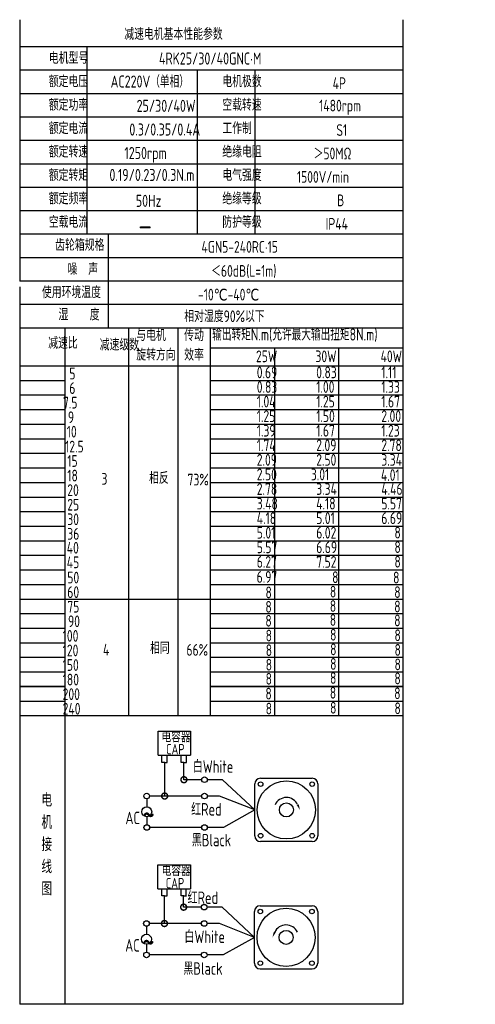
# Model space of a CAD drawing. Header units: inches. Extents: x -753 to 5070, y -3075 to 1581.
# Tile 158 of 178: x 4253 to 4519, y 8 to 582. Entities that reach past the tile are written whole.
import ezdxf

# ---------------------------------------------------------------- set-up
doc = ezdxf.new("R2010")
doc.units = ezdxf.units.IN
doc.header["$LTSCALE"] = 10
doc.header["$MEASUREMENT"] = 0
for name, color, linetype in [('1轮廓实线层', 7, 'Continuous'), ('2细线层', 4, 'Continuous'), ('6文字层', 3, 'Continuous'), ('7标注层', 4, 'Continuous')]:
    doc.layers.add(name, color=color, linetype=linetype)
doc.styles.add('PC_TEXTSTYLE', font='isocp.shx', dxfattribs={"width": 0.8, "bigfont": 'HZFS.SHX'})

# ---------------------------------------------------------------- blocks, each defined once
blk = doc.blocks.new('_DotSmall')
at = {"color": 0, "linetype": 'ByBlock', "const_width": 0.5}
blk.add_lwpolyline([(-0.0625, 0, 1), (0.0625, 0, 1)], format="xyb", close=True, dxfattribs=at)

msp = doc.modelspace()

# ---------------------------------------------------------------- linework, layer by layer
at = {"layer": '1轮廓实线层'}
for p, q in [((4252.903, 582.423), (4252.903, 429.986)), ((4476.335, 582.423), (4476.335, 191.604)), ((4252.903, 426.772), (4252.903, 152.741)), ((4252.903, 191.604), (4252.903, 8.423)), ((4476.335, 191.604), (4476.335, 8.423)), ((4476.335, 8.423), (4252.903, 8.423))]:
    msp.add_line(p, q, dxfattribs=at)
at = {"layer": '1轮廓实线层', "color": 4}
for p, q in [((4364.227, 391.076), (4476.335, 391.076)), ((4401.597, 391.076), (4401.597, 176.726)), ((4438.967, 391.076), (4438.967, 176.726))]:
    msp.add_line(p, q, dxfattribs=at)
at = {"layer": '2细线层'}
for p, q in [((4476.335, 566.576), (4252.903, 566.576)), ((4292.04, 566.576), (4292.04, 457.304)), ((4476.335, 552.917), (4252.903, 552.917)), ((4356.372, 552.917), (4356.372, 457.304)), ((4390.063, 552.917), (4390.063, 457.304)), ((4476.335, 539.258), (4252.903, 539.258)), ((4476.335, 525.599), (4252.903, 525.599)), ((4476.335, 511.94), (4252.903, 511.94)), ((4476.335, 498.281), (4252.903, 498.281)), ((4476.335, 484.622), (4252.903, 484.622)), ((4476.335, 470.963), (4252.903, 470.963)), ((4476.335, 457.304), (4252.903, 457.304)), ((4304.457, 457.304), (4304.457, 402.668)), ((4476.335, 443.645), (4252.903, 443.645)), ((4476.335, 429.986), (4252.903, 429.986)), ((4476.335, 429.986), (4252.903, 429.986)), ((4476.335, 416.327), (4252.903, 416.327)), ((4476.335, 416.327), (4252.903, 416.327)), ((4420.28, 402.668), (4252.903, 402.668)), ((4476.335, 402.668), (4252.903, 402.668)), ((4279.447, 176.726), (4279.447, 402.668)), ((4316.541, 176.726), (4316.541, 402.668)), ((4345.386, 176.726), (4345.386, 402.668)), ((4364.227, 176.726), (4364.227, 402.668)), ((4252.903, 380.632), (4476.335, 380.632)), ((4252.903, 372.136), (4279.447, 372.136)), ((4364.227, 372.136), (4476.335, 372.136)), ((4252.903, 363.64), (4279.447, 363.64)), ((4364.227, 363.64), (4476.335, 363.64)), ((4252.903, 355.144), (4279.447, 355.144)), ((4364.227, 355.144), (4476.335, 355.144)), ((4252.903, 346.648), (4279.447, 346.648)), ((4364.227, 346.648), (4476.335, 346.648)), ((4252.903, 338.151), (4279.447, 338.151)), ((4364.227, 338.151), (4476.335, 338.151)), ((4252.903, 329.655), (4279.447, 329.655)), ((4364.227, 329.655), (4476.335, 329.655)), ((4252.903, 321.159), (4279.447, 321.159)), ((4364.227, 321.159), (4476.335, 321.159)), ((4252.903, 312.663), (4279.447, 312.663)), ((4364.227, 312.663), (4476.335, 312.663)), ((4252.903, 304.167), (4279.447, 304.167)), ((4364.227, 304.167), (4476.335, 304.167)), ((4252.903, 295.671), (4279.447, 295.671)), ((4364.227, 295.671), (4476.335, 295.671)), ((4252.903, 287.175), (4279.447, 287.175)), ((4364.227, 287.175), (4476.335, 287.175)), ((4252.903, 278.679), (4279.447, 278.679)), ((4364.227, 278.679), (4476.335, 278.679)), ((4252.903, 270.183), (4279.447, 270.183)), ((4364.227, 270.183), (4476.335, 270.183)), ((4252.903, 261.687), (4279.447, 261.687)), ((4364.227, 261.687), (4476.335, 261.687)), ((4252.903, 253.191), (4279.447, 253.191)), ((4364.227, 253.191), (4476.335, 253.191)), ((4252.903, 244.694), (4364.227, 244.694)), ((4364.227, 244.694), (4476.335, 244.694)), ((4252.903, 236.198), (4279.447, 236.198)), ((4364.227, 236.198), (4476.335, 236.198)), ((4252.903, 227.702), (4279.447, 227.702)), ((4364.227, 227.702), (4476.335, 227.702)), ((4252.903, 219.206), (4279.447, 219.206)), ((4364.227, 219.206), (4476.335, 219.206)), ((4252.903, 210.71), (4279.447, 210.71)), ((4364.227, 210.71), (4476.335, 210.71)), ((4252.903, 202.214), (4279.447, 202.214)), ((4364.227, 202.214), (4476.335, 202.214)), ((4279.447, 193.718), (4252.903, 193.718)), ((4252.903, 193.718), (4279.447, 193.718)), ((4476.335, 193.718), (4364.227, 193.718)), ((4364.227, 193.718), (4476.335, 193.718)), ((4252.903, 185.222), (4279.447, 185.222)), ((4364.227, 185.222), (4476.335, 185.222)), ((4252.903, 176.726), (4364.227, 176.726)), ((4252.903, 176.726), (4364.227, 176.726)), ((4279.447, 8.423), (4279.447, 176.726)), ((4364.227, 176.726), (4476.335, 176.726)), ((4333.679, 153.643), (4333.679, 167.572)), ((4333.679, 167.572), (4352.634, 167.572)), ((4352.634, 167.572), (4352.634, 153.643)), ((4333.679, 153.643), (4352.558, 153.643)), ((4335.901, 149.474), (4335.901, 153.643)), ((4337.476, 149.474), (4335.901, 149.474)), ((4337.432, 149.474), (4339.007, 149.474)), ((4337.476, 129.835), (4337.476, 149.474)), ((4338.963, 149.474), (4338.963, 153.643)), ((4347.126, 149.484), (4347.126, 153.653)), ((4348.701, 149.484), (4347.126, 149.484)), ((4348.657, 149.484), (4350.232, 149.484)), ((4348.701, 139.356), (4348.701, 149.525)), ((4350.188, 149.484), (4350.188, 153.653)), ((4359.066, 139.356), (4348.701, 139.356)), ((4371.236, 139.356), (4362.347, 139.356)), ((4390.057, 121.749), (4371.236, 139.356)), ((4359.074, 129.835), (4337.476, 129.835)), ((4390.057, 121.749), (4371.806, 111.497)), ((4359.066, 111.497), (4328.716, 111.497)), ((4371.806, 111.497), (4362.347, 111.497)), ((4333.569, 75.787), (4333.569, 89.716)), ((4333.569, 89.716), (4352.524, 89.716)), ((4352.524, 89.716), (4352.524, 75.787)), ((4333.569, 75.787), (4352.448, 75.787)), ((4335.791, 71.618), (4335.791, 75.787)), ((4338.853, 71.618), (4338.853, 75.787)), ((4347.016, 71.628), (4347.016, 75.797)), ((4350.078, 71.628), (4350.078, 75.797)), ((4337.366, 71.618), (4335.791, 71.618)), ((4337.322, 55.535), (4337.322, 71.618)), ((4337.322, 71.618), (4338.897, 71.618)), ((4348.591, 71.628), (4347.016, 71.628)), ((4348.547, 71.628), (4350.122, 71.628)), ((4348.547, 65.055), (4348.547, 71.62)), ((4358.912, 65.055), (4348.547, 65.055)), ((4371.083, 65.055), (4362.193, 65.055)), ((4389.903, 47.448), (4371.083, 65.055)), ((4358.92, 55.535), (4337.322, 55.535)), ((4389.903, 47.448), (4371.653, 37.196)), ((4358.912, 37.196), (4328.562, 37.196)), ((4371.653, 37.196), (4362.193, 37.196)), ((4393.176, 29.037), (4423.452, 29.037))]:
    msp.add_line(p, q, dxfattribs=at)
at = {"layer": '2细线层', "color": 4}
for p, q in [((4393.33, 140.16), (4423.606, 140.16)), ((4390.057, 106.611), (4390.057, 136.887)), ((4426.879, 136.887), (4426.879, 106.611)), ((4423.606, 103.338), (4393.33, 103.338)), ((4394.671, 103.338), (4393.33, 103.338)), ((4393.176, 65.859), (4423.452, 65.859)), ((4389.903, 32.31), (4389.903, 62.586)), ((4426.725, 62.586), (4426.725, 32.31))]:
    msp.add_line(p, q, dxfattribs=at)
at = {"layer": '2细线层'}
for points in [[(4415.034, 124.811, 0, 0, 0), (4415.034, 124.811, 1.227, 0, 0), (4416.503, 121.659, 0, 0, 0)], [(4401.748, 50.51, 0, 0, 0), (4401.748, 50.51, 1.227, 0, 0), (4400.279, 47.359, 0, 0, 0)]]:
    msp.add_lwpolyline(points, format="xyseb", dxfattribs=at)
for centre in [(4360.706, 139.356), (4327.004, 129.835), (4360.714, 129.835), (4327.031, 111.497), (4360.706, 111.497), (4360.553, 65.055), (4326.85, 55.535), (4360.56, 55.535), (4326.877, 37.196), (4360.553, 37.196)]:
    msp.add_circle(centre, 1.64, dxfattribs=at)
at = {"layer": '2细线层', "color": 4}
for centre, radius in [((4408.468, 121.749), 16.944), ((4393.424, 136.792), 1.33), ((4423.511, 136.792), 1.33), ((4408.468, 121.749), 4.091), ((4393.424, 106.705), 1.33), ((4423.511, 106.705), 1.33), ((4408.314, 47.448), 16.944), ((4393.271, 62.492), 1.33), ((4423.358, 62.492), 1.33), ((4408.314, 47.448), 4.091), ((4393.271, 32.405), 1.33), ((4423.358, 32.405), 1.33)]:
    msp.add_circle(centre, radius, dxfattribs=at)
for centre, start, end in [((4393.33, 136.887), 90, 180), ((4423.606, 136.887), 0, 90), ((4393.33, 106.611), 180, 270), ((4423.606, 106.611), 270, 0), ((4393.176, 62.586), 90, 180), ((4423.452, 62.586), 0, 90), ((4393.176, 32.31), 180, 270), ((4423.452, 32.31), 270, 0)]:
    msp.add_arc(centre, 3.273, start, end, dxfattribs=at)
at = {"layer": '2细线层'}
for centre in [(4408.468, 121.749), (4408.314, 47.448)]:
    msp.add_arc(centre, 7.245, 25, 156.223514, dxfattribs=at)
at = {"layer": '7标注层'}
for p, q in [((4327.022, 128.195), (4327.024, 123.552)), ((4337.476, 129.835), (4328.644, 129.835)), ((4369.552, 129.835), (4362.354, 129.835)), ((4390.057, 121.749), (4369.552, 129.835)), ((4327.028, 117.78), (4327.031, 113.137)), ((4326.868, 53.895), (4326.871, 49.251)), ((4337.322, 55.535), (4328.491, 55.535)), ((4369.399, 55.535), (4362.2, 55.535)), ((4389.903, 47.448), (4369.399, 55.535)), ((4326.874, 43.48), (4326.877, 38.836))]:
    msp.add_line(p, q, dxfattribs=at)
for centre in [(4327.026, 120.666), (4326.873, 46.366)]:
    msp.add_circle(centre, 2.886, dxfattribs=at)

# ---------------------------------------------------------------- block references
at = {"layer": '2细线层'}
for p, xscale, yscale, zscale, rotation in [((4348.701, 139.356), 6.91248740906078, 6.91248740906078, 6.91248740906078, 0.0552960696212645), ((4337.476, 129.835), 6.91248740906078, 6.91248740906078, 6.91248740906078, 0.0552960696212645), ((4348.547, 65.055), 6.912487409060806, 6.912487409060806, 6.912487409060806, 0.05529606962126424), ((4337.322, 55.535), 6.912487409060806, 6.912487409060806, 6.912487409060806, 0.05529606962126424)]:
    msp.add_blockref('_DotSmall', p, dxfattribs=dict(at, xscale=xscale, yscale=yscale, zscale=zscale, rotation=rotation))

# ---------------------------------------------------------------- texts
at = {"layer": '6文字层', "style": 'PC_TEXTSTYLE'}
for s, insert, char_height, width, attachment_point in [('{\\C3;减速电机基本性能参数}', (4313.939, 577.477), 6.82948, 79.68493, 1), ('{\\C3;         电机型号 }', (4241.803, 563.522), 6.82948, 79.68493, 1), ('\\pi7.6036;{\\C3;      4RK25/30/40GNC·M}', (4307.208, 563.307), 7.04396, 97.70874, 1), ('{\\C3;       AC220V（单相）}', (4283.407, 549.893), 7.04396, 82.18743, 1), ('{\\C3;         额定电压}', (4241.803, 549.863), 6.82948, 79.68493, 1), ('{\\C3;         电机极数}', (4343, 549.863), 6.82948, 79.68493, 1), ('{\\C3;         4P}', (4407.365, 548.815), 6.82948, 79.68493, 1), ('{\\C3;         额定功率}', (4241.803, 536.204), 6.82948, 79.68493, 1), ('{\\C3;              25/30/40W}', (4276.022, 535.732), 7.04396, 82.18743, 1), ('{\\C3;         空载转速}', (4343, 536.204), 6.82948, 79.68493, 1), ('{\\C3;          1480rpm}', (4396.348, 535.749), 6.82948, 79.68493, 1), ('{\\C3;         额定电流}', (4241.803, 522.545), 6.82948, 79.68493, 1), ('{\\C3;              0.3/0.35/0.4A}', (4271.772, 521.916), 7.04396, 82.18743, 1), ('{\\C3;         工作制}', (4343, 522.545), 6.82948, 79.68493, 1), ('{\\C3;           S1}', (4403.249, 521.497), 6.82948, 79.68493, 1), ('{\\C3;         额定转速}', (4241.803, 508.886), 6.82948, 79.68493, 1), ('{\\C3;       1250rpm}', (4291.455, 508.207), 7.04396, 82.18743, 1), ('{\\C3;         绝缘电阻}', (4343, 508.886), 6.82948, 79.68493, 1), ('{\\C3;       ＞50MΩ}', (4402.477, 507.838), 6.82948, 79.68493, 1), ('{\\C3;         额定转矩}', (4241.803, 495.227), 6.82948, 79.68493, 1), ('{\\C3;       0.19/0.23/0.3N.m}', (4282.708, 495.432), 7.04396, 82.18743, 1), ('{\\C3;         电气强度}', (4343, 495.227), 6.82948, 79.68493, 1), ('{\\C3;  1500V/min}', (4408.345, 494.179), 6.82948, 79.68493, 1), ('{\\C3;         额定频率}', (4241.803, 481.568), 6.82948, 79.68493, 1), ('{\\C3;         绝缘等级}', (4343, 481.568), 6.82948, 79.68493, 1), ('{\\C3;        50Hz}', (4294.867, 480.341), 7.04396, 82.18743, 1), ('{\\C3;          B}', (4406.85, 480.52), 6.82948, 79.68493, 1), ('{\\C3;         空载电流}', (4241.803, 467.909), 6.82948, 79.68493, 1), ('{\\C3;         防护等级}', (4343, 467.909), 6.82948, 79.68493, 1), ('{\\C3;         IP44}', (4403.249, 466.861), 6.82948, 79.68493, 1), ('{\\C3;        \\H1.6708x;—}', (4297.264, 468.217), 6.82948, 79.68493, 1), ('{\\C3;              齿轮箱规格}', (4229.893, 454.494), 6.82948, 79.68493, 1), ('{\\C3;             4GN5-240RC·15}', (4318.341, 453.396), 6.82948, 91.5182, 1), ('{\\C3;              噪  声}', (4237.179, 440.411), 6.82948, 79.68493, 1), ('{\\C3;              ＜60dB(L=1m)}', (4320.854, 439.367), 6.82948, 79.68493, 1), ('{\\C3;       使用环境温度}', (4244.044, 426.932), 6.82948, 79.68493, 1), ('{\\C3;       -10℃-40℃}', (4335.074, 425.574), 6.82948, 79.68493, 1), ('{\\C3;           湿    度}', (4241.171, 413.924), 6.82948, 79.68493, 1), ('{\\C3;      相对湿度90%以下}', (4330.186, 412.951), 6.82948, 79.68493, 1), ('{\\C3;与电机\\P旋转方向}', (4320.92, 401.925), 6.8295, 79.68493, 1), ('{\\C3;传动\\P效率}', (4348.874, 401.854), 6.8295, 79.68493, 1), ('{\\C3;输出转矩N.m(允许最大输出扭矩8N.m)}', (4365.219, 402.419), 7.04396, 122.53347, 1), ('{\\C3;              减速比}', (4225.831, 397.363), 6.82948, 79.68493, 1), ('{\\C3;              减速级数}', (4255.855, 396.373), 6.82948, 79.68493, 1), ('{\\C3;                25W}', (4340.777, 389.581), 6.82948, 79.68493, 1), ('{\\C3;                30W}', (4375.456, 389.581), 6.82948, 79.68493, 1), ('{\\C3;                40W}', (4413.432, 389.581), 6.82948, 79.68493, 1), ('{\\C3;                   5}', (4222.522, 379.559), 6.82948, 79.68493, 1), ('{\\C3;                0.69}', (4341.221, 380.199), 6.82948, 79.68493, 1), ('{\\C3;                0.83}', (4375.901, 380.199), 6.82948, 79.68493, 1), ('{\\C3;                1.11}', (4413.877, 380.199), 6.82948, 79.68493, 1), ('{\\C3;                   6}', (4222.522, 371.063), 6.82948, 79.68493, 1), ('{\\C3;                0.83}', (4341.221, 371.703), 6.82948, 79.68493, 1), ('{\\C3;                1.00}', (4375.901, 371.703), 6.82948, 79.68493, 1), ('{\\C3;                1.33}', (4413.877, 371.703), 6.82948, 79.68493, 1), ('{\\C3;                  7.5}', (4221.923, 362.566), 6.82948, 79.68493, 1), ('{\\C3;                1.04}', (4341.221, 363.207), 6.82948, 79.68493, 1), ('{\\C3;                1.25}', (4375.901, 363.207), 6.82948, 79.68493, 1), ('{\\C3;                1.67}', (4413.877, 363.207), 6.82948, 79.68493, 1), ('{\\C3;                  9}', (4224.8, 354.07), 6.82948, 79.68493, 1), ('{\\C3;                1.25}', (4341.221, 354.711), 6.82948, 79.68493, 1), ('{\\C3;                1.50}', (4375.901, 354.711), 6.82948, 79.68493, 1), ('{\\C3;                2.00}', (4413.877, 354.711), 6.82948, 79.68493, 1), ('{\\C3;                   10}', (4221.003, 345.677), 6.82948, 79.68493, 1), ('{\\C3;                1.39}', (4341.221, 346.215), 6.82948, 79.68493, 1), ('{\\C3;                1.67}', (4375.901, 346.215), 6.82948, 79.68493, 1), ('{\\C3;                1.23}', (4413.877, 346.215), 6.82948, 79.68493, 1), ('{\\C3;                   12.5}', (4220.052, 336.972), 6.82948, 79.68493, 1), ('{\\C3;                1.74}', (4341.221, 337.719), 6.82948, 79.68493, 1), ('{\\C3;                2.09}', (4375.901, 337.719), 6.82948, 79.68493, 1), ('{\\C3;                2.78}', (4413.877, 337.719), 6.82948, 79.68493, 1), ('{\\C3;                   15}', (4221.324, 328.582), 6.82948, 79.68493, 1), ('{\\C3;                2.09}', (4341.221, 329.223), 6.82948, 79.68493, 1), ('{\\C3;                2.50}', (4375.901, 329.223), 6.82948, 79.68493, 1), ('{\\C3;                3.34}', (4413.877, 329.223), 6.82948, 79.68493, 1), ('{\\C3;                   18}', (4221.324, 320.086), 6.82948, 79.68493, 1), ('{\\C3;     3}', (4285.009, 318.183), 6.82948, 79.68493, 1), ('{\\C3;     相反}', (4312.745, 318.667), 6.82948, 79.68493, 1), ('{\\C3;  73%}', (4344.575, 317.715), 6.82948, 79.68493, 1), ('{\\C3;                2.50}', (4341.221, 320.727), 6.82948, 79.68493, 1), ('{\\C3;               3.01}', (4375.901, 320.727), 6.82948, 79.68493, 1), ('{\\C3;               4.01}', (4416.755, 320.382), 6.82948, 79.68493, 1), ('{\\C3;                   20}', (4221.324, 311.59), 6.82948, 79.68493, 1), ('{\\C3;                2.78}', (4341.221, 312.231), 6.82948, 79.68493, 1), ('{\\C3;                3.34}', (4375.901, 312.231), 6.82948, 79.68493, 1), ('{\\C3;                4.46}', (4413.877, 312.231), 6.82948, 79.68493, 1), ('{\\C3;                   25}', (4221.324, 303.094), 6.82948, 79.68493, 1), ('{\\C3;                3.48}', (4341.221, 303.735), 6.82948, 79.68493, 1), ('{\\C3;                4.18}', (4375.901, 303.735), 6.82948, 79.68493, 1), ('{\\C3;                5.57}', (4413.877, 303.735), 6.82948, 79.68493, 1), ('{\\C3;                   30}', (4221.324, 294.598), 6.82948, 79.68493, 1), ('{\\C3;                4.18}', (4341.221, 295.239), 6.82948, 79.68493, 1), ('{\\C3;                5.01}', (4375.901, 295.239), 6.82948, 79.68493, 1), ('{\\C3;                6.69}', (4413.877, 295.239), 6.82948, 79.68493, 1), ('{\\C3;                   36}', (4221.324, 286.102), 6.82948, 79.68493, 1), ('{\\C3;                5.01}', (4341.221, 286.742), 6.82948, 79.68493, 1), ('{\\C3;                6.02}', (4375.901, 286.742), 6.82948, 79.68493, 1), ('{\\C3;                8}', (4421.521, 286.842), 6.82948, 79.68493, 1), ('{\\C3;                   40}', (4221.011, 277.984), 6.82948, 79.68493, 1), ('{\\C3;                5.57}', (4341.221, 278.246), 6.82948, 79.68493, 1), ('{\\C3;                6.69}', (4375.901, 278.246), 6.82948, 79.68493, 1), ('{\\C3;                8}', (4421.521, 278.346), 6.82948, 79.68493, 1), ('{\\C3;                6.27}', (4341.221, 269.75), 6.82948, 79.68493, 1), ('{\\C3;                7.52}', (4375.901, 269.75), 6.82948, 79.68493, 1), ('{\\C3;                8}', (4421.521, 269.849), 6.82948, 79.68493, 1), ('{\\C3;                   45}', (4221.011, 269.488), 6.82948, 79.68493, 1), ('{\\C3;                   50}', (4221.324, 260.613), 6.82948, 79.68493, 1), ('{\\C3;                6.97}', (4341.144, 260.993), 6.82948, 79.68493, 1), ('{\\C3;                  8}', (4378.929, 260.82), 6.82948, 79.68493, 1), ('{\\C3;               8}', (4423.855, 260.622), 6.82948, 79.68493, 1), ('{\\C3;                   60}', (4221.324, 252.117), 6.82948, 79.68493, 1), ('{\\C3;                8}', (4346.294, 251.933), 6.82948, 79.68493, 1), ('{\\C3;                8}', (4383.862, 252.396), 6.82948, 79.68493, 1), ('{\\C3;                8}', (4421.419, 252.119), 6.82948, 79.68493, 1), ('{\\C3;                   75}', (4221.324, 243.621), 6.82948, 79.68493, 1), ('{\\C3;                8}', (4346.259, 243.557), 6.82948, 79.68493, 1), ('{\\C3;                8}', (4383.827, 244.021), 6.82948, 79.68493, 1), ('{\\C3;                8}', (4421.384, 243.744), 6.82948, 79.68493, 1), ('{\\C3;                8}', (4346.252, 235.423), 6.82948, 79.68493, 1), ('{\\C3;                8}', (4383.82, 235.886), 6.82948, 79.68493, 1), ('{\\C3;                8}', (4421.377, 235.609), 6.82948, 79.68493, 1), ('{\\C3;                   90}', (4221.745, 235.125), 6.82948, 79.68493, 1), ('{\\C3;                  100}', (4221.745, 226.629), 6.82948, 79.68493, 1), ('{\\C3;                8}', (4346.406, 226.815), 6.82948, 79.68493, 1), ('{\\C3;                8}', (4383.974, 227.278), 6.82948, 79.68493, 1), ('{\\C3;                8}', (4421.53, 227.001), 6.82948, 79.68493, 1), ('{\\C3;                  120}', (4221.745, 218.133), 6.82948, 79.68493, 1), ('{\\C3;     4}', (4285.861, 218.596), 6.82948, 79.68493, 1), ('{\\C3;     相同}', (4313.317, 219.509), 6.82948, 79.68493, 1), ('{\\C3;   66%}', (4340.799, 218.45), 6.82948, 79.68493, 1), ('{\\C3;                8}', (4346.453, 218.276), 6.82948, 79.68493, 1), ('{\\C3;                8}', (4384.021, 218.74), 6.82948, 79.68493, 1), ('{\\C3;                8}', (4421.578, 218.463), 6.82948, 79.68493, 1), ('{\\C3;                  150}', (4221.745, 209.637), 6.82948, 79.68493, 1), ('{\\C3;                8}', (4346.446, 209.814), 6.82948, 79.68493, 1), ('{\\C3;                8}', (4384.014, 210.277), 6.82948, 79.68493, 1), ('{\\C3;                8}', (4421.571, 210), 6.82948, 79.68493, 1), ('{\\C3;                  180}', (4221.745, 201.141), 6.82948, 79.68493, 1), ('{\\C3;                8}', (4346.377, 201.596), 6.82948, 79.68493, 1), ('{\\C3;                8}', (4383.945, 202.06), 6.82948, 79.68493, 1), ('{\\C3;                8}', (4421.502, 201.783), 6.82948, 79.68493, 1), ('{\\C3;                  200}', (4221.745, 192.645), 6.82948, 79.68493, 1), ('{\\C3;                8}', (4346.264, 192.982), 6.82948, 79.68493, 1), ('{\\C3;                8}', (4383.832, 193.446), 6.82948, 79.68493, 1), ('{\\C3;                8}', (4421.388, 193.169), 6.82948, 79.68493, 1), ('{\\C3;                  240}', (4221.745, 184.148), 6.82948, 79.68493, 1), ('{\\C3;                8}', (4346.407, 184.235), 6.82948, 79.68493, 1), ('{\\C3;                8}', (4383.975, 184.698), 6.82948, 79.68493, 1), ('{\\C3;                8}', (4421.532, 184.421), 6.82948, 79.68493, 1), ('\\pi0.80037;电容器', (4334.832, 167.284), 6.13829, 33.00432, 1), ('\\pi4.169;CAP', (4334.145, 160.241), 6.13829, 18.87916, 1), ('白White', (4353.853, 150.659), 7.2923, 25.12708, 1), ('{\\C3;     电\\P     机\\P     接\\P     线\\P     图}', (4259.835, 131.368), 7.76078, 152.88902, 2), ('\\pi0.16814;红Red', (4352.732, 125.732), 7.29229, 18.6503, 1), ('\\pi2.7676;AC', (4311.819, 120.719), 7.29229, 13.11912, 1), ('\\pi0.14995;~', (4324.42, 125.904), 14.74664, 5.01882, 1), ('黑Black', (4353.331, 107.797), 7.2923, 26.13843, 1), ('\\pi0.80037;电容器', (4334.905, 89.395), 6.13829, 28.40454, 1), ('\\pi4.169;CAP', (4333.934, 82.114), 6.13829, 18.87916, 1), ('\\pi0.16814;红Red', (4350.667, 74.212), 7.29229, 18.6503, 1), ('白White', (4348.979, 51.441), 7.2923, 28.24323, 1), ('\\pi0.14995;~', (4324.266, 51.604), 14.74664, 5.01882, 1), ('\\pi2.7676;AC', (4311.666, 46.419), 7.29229, 13.11912, 1), ('黑Black', (4348.352, 32.939), 7.2923, 27.39052, 1)]:
    msp.add_mtext(s, dxfattribs=dict(at, insert=insert, char_height=char_height, width=width, attachment_point=attachment_point))

doc.saveas('drawing.dxf')
